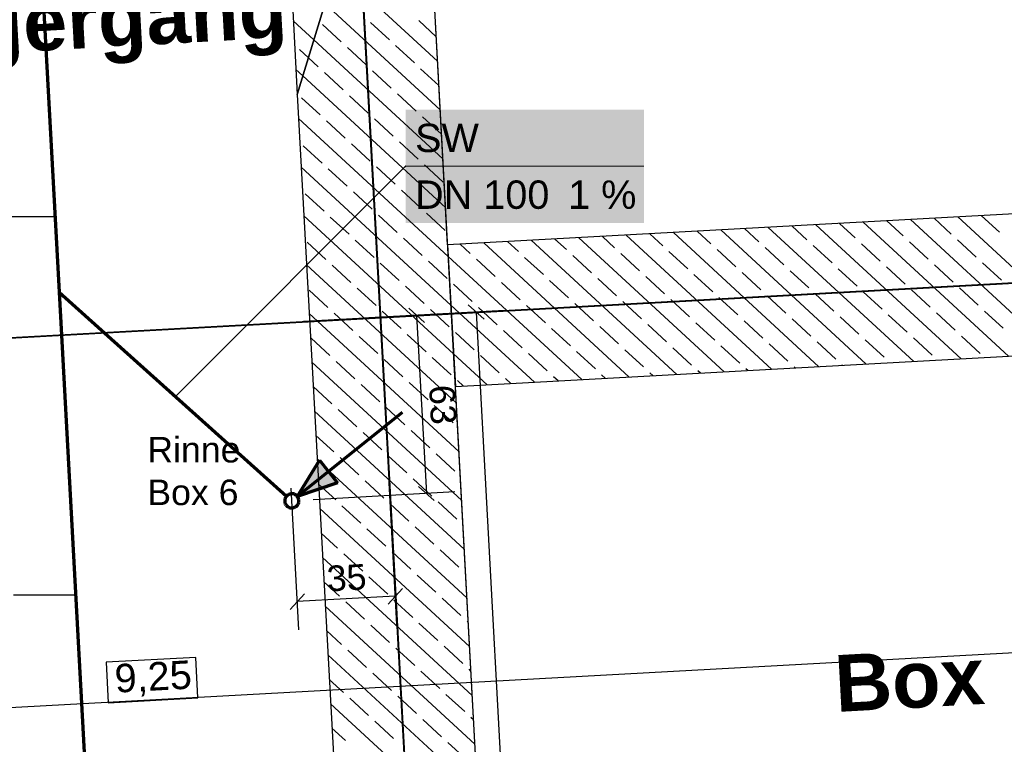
# Model space of a CAD drawing. Extents: x -779 to 790, y -208 to 633.
# Tile 110 of 232: x 55 to 124, y 96 to 147. Entities that reach past the tile are written whole.
import ezdxf
from ezdxf.lldxf.tags import DXFTag

# ---------------------------------------------------------------- set-up
doc = ezdxf.new("R2010")
doc.units = 0
doc.layers.get('0').update_dxf_attribs({"lineweight": 25})
for name, color, linetype, lineweight, true_color in [('01AFU Allgemein Bemaßung-A07F5V4RWF', 7, 'Continuous', 25, 0x848484), ('02 Raster Gebäude-A07F5V4QWF', 7, 'Continuous', 25, 0x848484), ('20 Fundament-A07F5V4OWF', 7, 'Continuous', 25, 0x848484), ('20 Räume Innen', 9, 'Continuous', 25, 0x808080), ('S_Mass', 150, 'Continuous', 25, 0x007fff), ('S_Schmutzwasser_Grundleitung', 7, 'Continuous', 70, 0x7f5f00), ('X_Mass', 150, 'Continuous', 25, 0x007fff)]:
    doc.layers.add(name, color=color, linetype=linetype, lineweight=lineweight, true_color=true_color)
doc.layers.add('02 Raster Gebäude-A07F5V53WF', color=7, linetype='Continuous', lineweight=13)
doc.layers.add('X_Text', color=7, linetype='Continuous', lineweight=25)
doc.styles.get("Standard").update_dxf_attribs({"font": 'arial.ttf'})
tags = doc.linetypes.add('Raster-A07F5V4TWF', pattern=[0.2, 0.1, -0.05, 0, -0.05]).pattern_tags.tags
tags[10:11] = [DXFTag(74, 4), DXFTag(75, 0), DXFTag(340, '0'), DXFTag(46, 1.0), DXFTag(50, 0.0), DXFTag(44, 0.0), DXFTag(45, 0.0)]
tags[8:9] = [DXFTag(74, 4), DXFTag(75, 0), DXFTag(340, '0'), DXFTag(46, 1.0), DXFTag(50, 0.0), DXFTag(44, 0.0), DXFTag(45, 0.0)]
tags[6:7] = [DXFTag(74, 4), DXFTag(75, 0), DXFTag(340, '0'), DXFTag(46, 1.0), DXFTag(50, 0.0), DXFTag(44, 0.0), DXFTag(45, 0.0)]
tags[4:5] = [DXFTag(74, 4), DXFTag(75, 0), DXFTag(340, '0'), DXFTag(46, 1.0), DXFTag(50, 0.0), DXFTag(44, 0.0), DXFTag(45, 0.0)]
tags = doc.linetypes.add('Raster-A07F5V57WF', pattern=[0.2, 0.1, -0.05, 0, -0.05]).pattern_tags.tags
tags[10:11] = [DXFTag(74, 4), DXFTag(75, 0), DXFTag(340, '0'), DXFTag(46, 1.0), DXFTag(50, 0.0), DXFTag(44, 0.0), DXFTag(45, 0.0)]
tags[8:9] = [DXFTag(74, 4), DXFTag(75, 0), DXFTag(340, '0'), DXFTag(46, 1.0), DXFTag(50, 0.0), DXFTag(44, 0.0), DXFTag(45, 0.0)]
tags[6:7] = [DXFTag(74, 4), DXFTag(75, 0), DXFTag(340, '0'), DXFTag(46, 1.0), DXFTag(50, 0.0), DXFTag(44, 0.0), DXFTag(45, 0.0)]
tags[4:5] = [DXFTag(74, 4), DXFTag(75, 0), DXFTag(340, '0'), DXFTag(46, 1.0), DXFTag(50, 0.0), DXFTag(44, 0.0), DXFTag(45, 0.0)]
tags = doc.linetypes.add('Wipeout_Contour-A07F5V4SWF', pattern=[1, 0, -1]).pattern_tags.tags
tags[6:7] = [DXFTag(74, 4), DXFTag(75, 0), DXFTag(340, '0'), DXFTag(46, 1.0), DXFTag(50, 0.0), DXFTag(44, 0.0), DXFTag(45, 0.0)]
tags[4:5] = [DXFTag(74, 4), DXFTag(75, 0), DXFTag(340, '0'), DXFTag(46, 1.0), DXFTag(50, 0.0), DXFTag(44, 0.0), DXFTag(45, 0.0)]

# ---------------------------------------------------------------- blocks, each defined once
blk = doc.blocks.new('Referenz-A07F5V4VWF', base_point=(-401.415, -176.34))
at = {"color": 0, "linetype": 'ByBlock', "lineweight": -2, "ltscale": 12.5}
for p, q in [((72.862, 171.286), (74.459, 142.089)), ((74.459, 142.089), (82.944, 170.071)), ((82.944, 170.071), (74.459, 142.089)), ((95.487, -59.158), (82.944, 170.071)), ((74.459, 142.089), (85.501, -59.704)), ((144.969, 134.766), (85.055, 131.488)), ((85.055, 131.488), (85.602, 121.501)), ((85.602, 121.501), (145.516, 124.78))]:
    blk.add_line(p, q, dxfattribs=at)
at = {"layer": '01AFU Allgemein Bemaßung-A07F5V4RWF', "color": 0, "lineweight": -2}
blk.add_line((156.643, 104.473), (-28.064, 94.366), dxfattribs=at)
at = {"layer": '01AFU Allgemein Bemaßung-A07F5V4RWF', "color": 0, "linetype": 'Wipeout_Contour-A07F5V4SWF', "lineweight": -2, "ltscale": 1.625}
for p, q in [((67.298, 102.417), (60.973, 102.071)), ((60.973, 102.071), (61.129, 99.218)), ((67.454, 99.564), (67.298, 102.417)), ((61.129, 99.218), (67.454, 99.564))]:
    blk.add_line(p, q, dxfattribs=at)
at = {"layer": '02 Raster Gebäude-A07F5V4QWF', "color": 0, "linetype": 'Raster-A07F5V4TWF', "lineweight": -2, "ltscale": 187.5}
for p, q in [((78.996, 150.706), (93.8, -119.844)), ((448.25, 146.453), (-76.602, 117.734))]:
    blk.add_line(p, q, dxfattribs=at)
at = {"layer": '20 Fundament-A07F5V4OWF', "color": 0, "lineweight": -2}
for p, q in [((72.862, 171.286), (74.459, 142.089)), ((85.055, 131.488), (83.247, 164.538)), ((84.347, 144.435), (77.176, 151.048)), ((84.535, 140.997), (76.402, 148.496)), ((75.628, 145.945), (74.175, 147.285)), ((84.253, 146.155), (83.016, 147.295)), ((77.556, 145.8), (76.233, 147.02)), ((80.948, 145.937), (79.624, 147.158)), ((84.723, 137.558), (75.628, 145.945)), ((75.242, 144.669), (74.605, 145.256)), ((79.321, 144.173), (77.997, 145.393)), ((82.712, 144.31), (81.389, 145.531)), ((75.929, 144.035), (75.242, 144.669)), ((74.855, 143.393), (74.363, 143.847)), ((81.085, 142.546), (79.762, 143.766)), ((84.441, 142.716), (83.153, 143.903)), ((84.911, 134.12), (74.855, 143.393)), ((77.693, 142.408), (76.37, 143.629)), ((74.459, 142.089), (85.501, -59.704)), ((76.066, 140.644), (74.743, 141.864)), ((79.458, 140.781), (78.135, 142.001)), ((82.85, 140.918), (81.526, 142.139)), ((85.1, 130.681), (74.551, 140.408)), ((81.223, 139.154), (79.899, 140.374)), ((84.614, 139.291), (83.291, 140.512)), ((77.831, 139.016), (76.507, 140.237)), ((76.204, 137.252), (74.88, 138.472)), ((79.595, 137.389), (78.272, 138.61)), ((82.987, 137.527), (81.664, 138.747)), ((85.288, 127.243), (74.739, 136.97)), ((77.968, 135.625), (76.645, 136.845)), ((81.36, 135.762), (80.037, 136.982)), ((84.752, 135.899), (83.428, 137.12)), ((76.341, 133.86), (75.018, 135.08)), ((79.733, 133.997), (78.409, 135.218)), ((83.125, 134.135), (81.801, 135.355)), ((144.969, 134.766), (85.055, 131.488)), ((85.476, 123.804), (74.927, 133.531)), ((78.106, 132.233), (76.782, 133.453)), ((81.497, 132.37), (80.174, 133.591)), ((84.889, 132.508), (83.566, 133.728)), ((120.571, 132.255), (119.367, 133.365)), ((131.292, 124.002), (121.038, 133.457)), ((123.963, 132.392), (122.709, 133.548)), ((107.004, 131.705), (105.997, 132.634)), ((117.922, 123.27), (107.668, 132.725)), ((110.396, 131.842), (109.34, 132.817)), ((121.265, 123.453), (111.011, 132.908)), ((113.788, 131.98), (112.682, 133)), ((124.607, 123.636), (114.353, 133.091)), ((117.18, 132.117), (116.025, 133.182)), ((127.949, 123.819), (117.696, 133.274)), ((83.262, 130.743), (81.939, 131.963)), ((104.552, 122.538), (94.299, 131.994)), ((96.829, 131.293), (95.97, 132.085)), ((107.895, 122.721), (97.641, 132.177)), ((100.221, 131.43), (99.312, 132.268)), ((111.237, 122.904), (100.983, 132.359)), ((103.613, 131.568), (102.655, 132.451)), ((114.58, 123.087), (104.326, 132.542)), ((76.478, 130.468), (75.155, 131.689)), ((79.87, 130.606), (78.547, 131.826)), ((86.654, 130.88), (85.942, 131.536)), ((97.867, 122.173), (87.614, 131.628)), ((90.046, 131.018), (89.285, 131.719)), ((101.21, 122.356), (90.956, 131.811)), ((93.437, 131.155), (92.627, 131.902)), ((108.769, 130.078), (107.446, 131.298)), ((112.161, 130.215), (110.837, 131.436)), ((115.552, 130.353), (114.229, 131.573)), ((118.944, 130.49), (117.621, 131.71)), ((122.336, 130.627), (121.013, 131.848)), ((94.525, 121.99), (85.1, 130.681)), ((91.81, 129.391), (90.487, 130.611)), ((95.202, 129.528), (93.878, 130.749)), ((98.594, 129.666), (97.27, 130.886)), ((101.985, 129.803), (100.662, 131.023)), ((105.377, 129.94), (104.054, 131.161)), ((85.664, 120.365), (75.116, 130.092)), ((78.243, 128.841), (76.92, 130.061)), ((81.635, 128.978), (80.311, 130.199)), ((85.027, 129.116), (83.703, 130.336)), ((88.418, 129.253), (87.095, 130.474)), ((117.317, 128.725), (115.994, 129.946)), ((120.709, 128.863), (119.385, 130.083)), ((124.101, 129), (122.777, 130.221)), ((100.358, 128.038), (99.035, 129.259)), ((103.75, 128.176), (102.427, 129.396)), ((107.142, 128.313), (105.818, 129.534)), ((110.534, 128.451), (109.21, 129.671)), ((113.925, 128.588), (112.602, 129.808)), ((83.399, 127.351), (82.076, 128.572)), ((86.791, 127.489), (85.468, 128.709)), ((90.183, 127.626), (88.859, 128.847)), ((93.575, 127.764), (92.251, 128.984)), ((96.966, 127.901), (95.643, 129.121)), ((122.473, 127.236), (121.15, 128.456)), ((76.616, 127.076), (75.292, 128.297)), ((80.008, 127.214), (78.684, 128.434)), ((105.515, 126.549), (104.191, 127.769)), ((108.906, 126.686), (107.583, 127.906)), ((112.298, 126.823), (110.975, 128.044)), ((115.69, 126.961), (114.366, 128.181)), ((119.082, 127.098), (117.758, 128.319)), ((91.182, 121.807), (85.288, 127.243)), ((88.556, 125.862), (87.232, 127.082)), ((91.948, 125.999), (90.624, 127.219)), ((95.339, 126.136), (94.016, 127.357)), ((98.731, 126.274), (97.408, 127.494)), ((102.123, 126.411), (100.799, 127.632)), ((85.852, 116.927), (75.304, 126.654)), ((78.38, 125.449), (77.057, 126.67)), ((81.772, 125.587), (80.449, 126.807)), ((85.164, 125.724), (83.841, 126.945)), ((114.063, 125.196), (112.739, 126.417)), ((117.454, 125.334), (116.131, 126.554)), ((120.846, 125.471), (119.523, 126.691)), ((124.238, 125.608), (122.915, 126.829)), ((97.104, 124.509), (95.78, 125.73)), ((100.496, 124.647), (99.172, 125.867)), ((103.887, 124.784), (102.564, 126.004)), ((107.279, 124.921), (105.956, 126.142)), ((110.671, 125.059), (109.348, 126.279)), ((80.145, 123.822), (78.822, 125.042)), ((83.537, 123.96), (82.213, 125.18)), ((86.929, 124.097), (85.605, 125.317)), ((90.32, 124.234), (88.997, 125.455)), ((93.712, 124.372), (92.389, 125.592)), ((122.611, 123.844), (121.287, 125.064)), ((76.753, 123.685), (75.43, 124.905)), ((85.602, 121.501), (145.516, 124.78)), ((105.652, 123.157), (104.329, 124.377)), ((109.044, 123.294), (107.72, 124.515)), ((112.436, 123.432), (111.112, 124.652)), ((115.827, 123.569), (114.504, 124.789)), ((119.219, 123.706), (117.896, 124.927)), ((87.84, 121.624), (85.476, 123.804)), ((88.693, 122.47), (87.37, 123.69)), ((92.085, 122.607), (90.761, 123.828)), ((95.477, 122.745), (94.153, 123.965)), ((98.868, 122.882), (97.545, 124.102)), ((102.26, 123.019), (100.937, 124.24)), ((86.04, 113.488), (75.492, 123.215)), ((78.518, 122.058), (77.194, 123.278)), ((81.91, 122.195), (80.586, 123.415)), ((85.301, 122.332), (83.978, 123.553)), ((109.566, 122.813), (109.485, 122.887)), ((112.908, 122.996), (112.877, 123.025)), ((92.854, 121.898), (92.526, 122.2)), ((96.196, 122.081), (95.918, 122.338)), ((99.539, 122.264), (99.31, 122.475)), ((102.881, 122.447), (102.701, 122.613)), ((106.223, 122.63), (106.093, 122.75)), ((76.891, 120.293), (75.586, 121.496)), ((80.282, 120.43), (78.959, 121.651)), ((83.674, 120.568), (82.351, 121.788)), ((95.487, -59.158), (85.602, 121.501)), ((86.169, 121.533), (85.743, 121.926)), ((89.511, 121.715), (89.134, 122.063)), ((85.439, 118.941), (84.115, 120.161)), ((86.228, 110.05), (75.68, 119.777)), ((78.655, 118.666), (77.332, 119.886)), ((82.047, 118.803), (80.724, 120.024)), ((77.028, 116.901), (75.774, 118.058)), ((80.42, 117.039), (79.096, 118.259)), ((83.812, 117.176), (82.488, 118.396)), ((85.576, 115.549), (84.253, 116.769)), ((86.417, 106.611), (75.868, 116.338)), ((78.793, 115.274), (77.469, 116.494)), ((82.184, 115.411), (80.861, 116.632)), ((77.165, 113.509), (75.962, 114.619)), ((80.557, 113.647), (79.234, 114.867)), ((83.949, 113.784), (82.626, 115.005)), ((82.322, 112.02), (80.998, 113.24)), ((85.714, 112.157), (84.39, 113.377)), ((86.605, 103.173), (76.056, 112.9)), ((78.93, 111.882), (77.607, 113.103)), ((77.303, 110.118), (76.15, 111.18)), ((80.695, 110.255), (79.371, 111.475)), ((84.086, 110.392), (82.763, 111.613)), ((79.067, 108.49), (77.744, 109.711)), ((82.459, 108.628), (81.136, 109.848)), ((85.851, 108.765), (84.528, 109.986)), ((86.793, 99.734), (76.244, 109.461)), ((86.323, 108.33), (86.292, 108.358)), ((77.44, 106.726), (76.338, 107.742)), ((80.832, 106.863), (79.509, 108.084)), ((84.224, 107.001), (82.9, 108.221)), ((79.205, 105.099), (77.881, 106.319)), ((82.597, 105.236), (81.273, 106.456)), ((85.988, 105.373), (84.665, 106.594)), ((86.981, 96.296), (76.433, 106.023)), ((86.511, 104.892), (86.43, 104.967)), ((77.578, 103.334), (76.527, 104.303)), ((80.97, 103.471), (79.646, 104.692)), ((84.361, 103.609), (83.038, 104.829)), ((79.342, 101.707), (78.019, 102.927)), ((82.734, 101.844), (81.411, 103.065)), ((86.126, 101.982), (84.802, 103.202)), ((87.169, 92.857), (76.621, 102.584)), ((84.499, 100.217), (83.175, 101.438)), ((86.699, 101.453), (86.567, 101.575)), ((77.715, 99.942), (76.715, 100.865)), ((81.107, 100.08), (79.783, 101.3)), ((79.48, 98.315), (78.156, 99.536)), ((82.872, 98.453), (81.548, 99.673)), ((86.263, 98.59), (84.94, 99.81)), ((87.357, 89.418), (76.809, 99.145)), ((81.244, 96.688), (79.921, 97.908)), ((84.636, 96.825), (83.313, 98.046)), ((86.887, 98.015), (86.704, 98.183)), ((77.853, 96.551), (76.903, 97.426)), ((86.401, 95.198), (85.077, 96.419))]:
    blk.add_line(p, q, dxfattribs=at)
at = {"layer": '01AFU Allgemein Bemaßung-A07F5V4RWF', "color": 0, "linetype": 'ByBlock', "lineweight": -2, "ltscale": 1.625, "insert": (61.526, 101.922), "char_height": 2.00026, "attachment_point": 1, "rotation": 3.13197}
blk.add_mtext('{\\fArial;9,25}', dxfattribs=at)
blk = doc.blocks.new('Referenz-A07F5V59WF', base_point=(-759.499, -206.186))
at = {"layer": '02 Raster Gebäude-A07F5V53WF', "color": 0, "linetype": 'Raster-A07F5V57WF', "ltscale": 117.000008}
for p, q in [((78.956, 150.762), (93.761, -119.737)), ((448.141, 146.515), (-286.611, 106.301))]:
    blk.add_line(p, q, dxfattribs=at)
at = {"layer": '20 Räume Innen', "color": 0, "linetype": 'Continuous', "lineweight": -2, "ltscale": 225.000015, "char_height": 3.99976, "attachment_point": 1, "rotation": 3.1327}
for s, insert in [('{\\fArial|b1|i0;Pflegergang}', (41.36, 148.362)), ('{\\fArial|b1|i0;Box}', (112.24, 102.558))]:
    blk.add_mtext(s, dxfattribs=dict(at, insert=insert))
blk = doc.blocks.new('Maß-A07F5V8XWF', base_point=(74.885, 113.468))
at = {"color": 0, "linetype": 'ByBlock', "lineweight": -2, "ltscale": 0.25}
for p, q in [((84.87, 126.633), (74.885, 126.086)), ((83.431, 126.023), (82.314, 127.024)), ((82.873, 126.523), (83.56, 113.968)), ((85.557, 114.078), (75.572, 113.531)), ((84.119, 113.468), (83.002, 114.469))]:
    blk.add_line(p, q, dxfattribs=at)
at = {"color": 0, "linetype": 'ByBlock', "lineweight": -2, "ltscale": 0.25, "insert": (85.542, 121.669), "char_height": 1.8, "attachment_point": 1, "rotation": 273.1327}
blk.add_mtext('{\\fArial;63}', dxfattribs=at)
blk = doc.blocks.new('Maß-A07F5V8ZWF', base_point=(73.957, 104.346))
at = {"color": 0, "linetype": 'ByBlock', "lineweight": -2, "ltscale": 0.25}
for p, q in [((81.476, 104.724), (80.93, 114.709)), ((74.567, 104.346), (74.021, 114.331)), ((80.866, 106.163), (81.867, 107.28)), ((73.957, 105.785), (74.958, 106.902)), ((81.367, 106.721), (74.458, 106.343))]:
    blk.add_line(p, q, dxfattribs=at)
at = {"color": 0, "linetype": 'ByBlock', "lineweight": -2, "ltscale": 0.25, "insert": (76.487, 108.858), "char_height": 1.8, "attachment_point": 1, "rotation": 3.1327}
blk.add_mtext('{\\fArial;35}', dxfattribs=at)
blk = doc.blocks.new('Maß-A07F5V9VWF', base_point=(79.079, 49.797))
at = {"color": 0, "linetype": 'ByBlock', "lineweight": -2, "ltscale": 0.25}
for p, q in [((87.625, 126.252), (86.508, 127.253)), ((89.064, 126.862), (79.079, 126.316)), ((87.067, 126.753), (91.251, 50.297)), ((91.81, 49.797), (90.693, 50.798)), ((93.248, 50.407), (83.263, 49.86))]:
    blk.add_line(p, q, dxfattribs=at)
at = {"color": 0, "linetype": 'ByBlock', "lineweight": -2, "ltscale": 0.25, "insert": (91.428, 90.99), "char_height": 1.8, "attachment_point": 1, "rotation": 273.1327}
blk.add_mtext('{\\fArial;3.83}', dxfattribs=at)

msp = doc.modelspace()

# ---------------------------------------------------------------- linework, layer by layer
at = {"layer": 'S_Schmutzwasser_Grundleitung'}
for p, q in [((56.212, 154.657), (57.663, 128.153)), ((57.663, 128.153), (73.697, 113.783)), ((57.663, 128.153), (61.16, 64.252)), ((74.459, 113.762), (81.87, 119.703)), ((76.017, 116.325), (74.459, 113.762)), ((76.017, 116.325), (77.3, 114.724)), ((77.3, 114.724), (74.459, 113.762)), ((73.81, 113.876), (73.756, 113.839)), ((73.868, 113.907), (73.81, 113.876)), ((73.929, 113.929), (73.868, 113.907)), ((73.993, 113.943), (73.929, 113.929)), ((74.058, 113.949), (73.993, 113.943)), ((74.124, 113.946), (74.058, 113.949)), ((74.188, 113.934), (74.124, 113.946)), ((74.25, 113.915), (74.188, 113.934)), ((74.31, 113.887), (74.25, 113.915)), ((74.365, 113.852), (74.31, 113.887)), ((73.572, 113.504), (73.569, 113.438)), ((73.569, 113.438), (73.575, 113.373)), ((73.583, 113.568), (73.572, 113.504)), ((73.575, 113.373), (73.589, 113.309)), ((73.603, 113.63), (73.583, 113.568)), ((73.589, 113.309), (73.611, 113.248)), ((73.631, 113.69), (73.603, 113.63)), ((73.611, 113.248), (73.641, 113.19)), ((73.666, 113.745), (73.631, 113.69)), ((73.641, 113.19), (73.679, 113.136)), ((73.708, 113.795), (73.666, 113.745)), ((73.756, 113.839), (73.708, 113.795)), ((74.415, 113.81), (74.365, 113.852)), ((74.459, 113.762), (74.415, 113.81)), ((74.497, 113.708), (74.459, 113.762)), ((74.472, 113.153), (74.507, 113.208)), ((74.527, 113.65), (74.497, 113.708)), ((74.507, 113.208), (74.535, 113.267)), ((74.549, 113.588), (74.527, 113.65)), ((74.535, 113.267), (74.555, 113.33)), ((74.563, 113.525), (74.549, 113.588)), ((74.555, 113.33), (74.566, 113.394)), ((74.569, 113.459), (74.563, 113.525)), ((74.566, 113.394), (74.569, 113.459)), ((73.679, 113.136), (73.723, 113.088)), ((73.723, 113.088), (73.773, 113.046)), ((73.773, 113.046), (73.828, 113.011)), ((73.828, 113.011), (73.888, 112.983)), ((73.888, 112.983), (73.95, 112.963)), ((73.95, 112.963), (74.014, 112.952)), ((74.014, 112.952), (74.08, 112.949)), ((74.08, 112.949), (74.145, 112.955)), ((74.145, 112.955), (74.209, 112.969)), ((74.209, 112.969), (74.27, 112.991)), ((74.27, 112.991), (74.328, 113.021)), ((74.328, 113.021), (74.382, 113.059)), ((74.382, 113.059), (74.43, 113.103)), ((74.43, 113.103), (74.472, 113.153))]:
    msp.add_line(p, q, dxfattribs=at)
at = {"layer": 'S_Schmutzwasser_Grundleitung', "lineweight": 13}
msp.add_line((57.663, 128.153), (57.663, 128.153), dxfattribs=at)
at = {"layer": 'S_Schmutzwasser_Grundleitung'}
for points in [[(77.3, 114.724), (75.044, 114.724), (76.017, 116.325)], [(74.459, 113.762), (77.3, 114.724), (75.044, 114.724)]]:
    msp.add_solid(points, dxfattribs=at)
at = {"layer": 'X_Mass'}
for p, q in [((82.095, 137.03), (65.866, 120.801)), ((82.086, 137.035), (82.085, 137.034)), ((82.085, 137.034), (82.085, 137.032)), ((82.085, 137.032), (82.085, 137.031)), ((82.085, 137.031), (82.085, 137.03)), ((82.085, 137.03), (82.085, 137.028)), ((82.085, 137.028), (82.085, 137.027)), ((82.085, 137.027), (82.085, 137.026)), ((82.085, 137.026), (82.086, 137.025)), ((82.087, 137.036), (82.086, 137.035)), ((82.086, 137.025), (82.087, 137.024)), ((82.088, 137.037), (82.087, 137.036)), ((82.087, 137.024), (82.088, 137.023)), ((82.089, 137.038), (82.088, 137.037)), ((82.088, 137.023), (82.089, 137.022)), ((82.09, 137.038), (82.089, 137.038)), ((82.089, 137.022), (82.09, 137.021)), ((82.091, 137.039), (82.09, 137.038)), ((82.09, 137.021), (82.091, 137.02)), ((82.092, 137.039), (82.091, 137.039)), ((82.091, 137.02), (82.092, 137.02)), ((82.093, 137.04), (82.092, 137.039)), ((82.092, 137.02), (82.093, 137.02)), ((82.095, 137.04), (82.093, 137.04)), ((82.093, 137.02), (82.095, 137.02)), ((82.096, 137.04), (82.095, 137.04)), ((82.095, 137.02), (82.096, 137.02)), ((82.097, 137.039), (82.096, 137.04)), ((82.096, 137.02), (82.097, 137.02)), ((82.099, 137.039), (82.097, 137.039)), ((82.097, 137.02), (82.099, 137.02)), ((82.1, 137.038), (82.099, 137.039)), ((82.099, 137.02), (82.1, 137.021)), ((82.101, 137.038), (82.1, 137.038)), ((82.1, 137.021), (82.101, 137.022)), ((82.102, 137.037), (82.101, 137.038)), ((82.101, 137.022), (82.102, 137.023)), ((82.103, 137.036), (82.102, 137.037)), ((82.102, 137.023), (82.103, 137.024)), ((82.103, 137.035), (82.103, 137.036)), ((82.104, 137.034), (82.103, 137.035)), ((82.103, 137.025), (82.104, 137.026)), ((82.103, 137.024), (82.103, 137.025)), ((82.104, 137.032), (82.104, 137.034)), ((82.105, 137.031), (82.104, 137.032)), ((82.104, 137.027), (82.105, 137.028)), ((82.104, 137.026), (82.104, 137.027)), ((82.105, 137.03), (82.105, 137.031)), ((82.105, 137.028), (82.105, 137.03)), ((29.559, 133.485), (57.371, 133.485)), ((54.436, 106.835), (58.829, 106.835))]:
    msp.add_line(p, q, dxfattribs=at)
at = {"layer": 'X_Mass', "lineweight": 18}
msp.add_line((82.095, 137.03), (98.894, 137.03), dxfattribs=at)
at = {"layer": 'X_Mass', "color": 7, "true_color": 0xffffff}
for points in [[(82.095, 133.03), (98.894, 133.03), (82.095, 141.03)], [(98.894, 133.03), (82.095, 141.03), (98.894, 141.03)]]:
    msp.add_solid(points, dxfattribs=at)

# ---------------------------------------------------------------- block references
at = {"color": 8, "lineweight": 25, "ltscale": 1250, "true_color": 0x808080}
msp.add_blockref('Referenz-A07F5V59WF', (-759.499, -206.186), dxfattribs=at)
at = {"color": 8, "lineweight": 25, "ltscale": 12.5, "true_color": 0x808080}
msp.add_blockref('Referenz-A07F5V4VWF', (-401.415, -176.34), dxfattribs=at)
at = {"layer": 'S_Mass', "ltscale": 0.25}
for name, p in [('Maß-A07F5V9VWF', (79.079, 49.797)), ('Maß-A07F5V8XWF', (74.885, 113.468)), ('Maß-A07F5V8ZWF', (73.957, 104.346))]:
    msp.add_blockref(name, p, dxfattribs=at)

# ---------------------------------------------------------------- texts
at = {"layer": 'X_Mass', "char_height": 2, "attachment_point": 1}
for s, insert in [('{\\fArial;SW}', (82.761, 140.03)), ('{\\fArial;DN 100}', (82.761, 136.03)), ('{\\fArial;1 %}', (93.554, 136.03))]:
    msp.add_mtext(s, dxfattribs=dict(at, insert=insert))
at = {"layer": 'X_Text', "ltscale": 0.25, "char_height": 1.8, "attachment_point": 1}
for s, insert in [('{\\fArial;Rinne }', (63.881, 117.953)), ('{\\fArial;Box 6}', (63.881, 114.947))]:
    msp.add_mtext(s, dxfattribs=dict(at, insert=insert))

doc.saveas('drawing.dxf')
